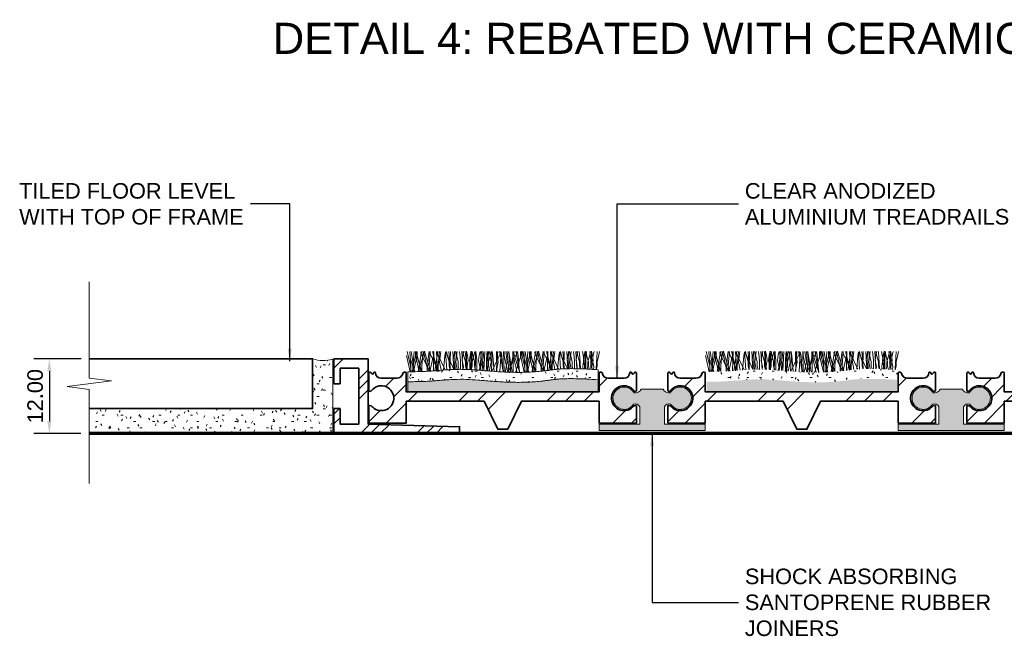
# Model space of a CAD drawing. Header units: millimetres. Extents: x -126 to 137, y -35 to 67.
# Tile 1 of 2: x -126 to 33, y -35 to 67. Entities that reach past the tile are written whole.
import ezdxf

# ---------------------------------------------------------------- set-up
doc = ezdxf.new("R2010")
doc.units = ezdxf.units.MM
for name, color, linetype, lineweight in [('FS-DETAIL', 3, 'Continuous', 35), ('FS-DETAIL-HATCH', 253, 'Continuous', 13), ('FS-DETAIL-THIN', 8, 'Continuous', 18), ('FS-DETAIL-WIDE', 4, 'Continuous', 70), ('FS-DIM', 14, 'Continuous', 15), ('FS-TEXT', 7, 'Continuous', 25)]:
    doc.layers.add(name, color=color, linetype=linetype, lineweight=lineweight)
doc.styles.add('Arial', font='arial.ttf', dxfattribs={"height": 2.5})
doc.dimstyles.new('Diagonal_2.5mm Arial', dxfattribs={"dimtxt": 2.5, "dimasz": 2, "dimexe": 2.5, "dimexo": 5, "dimgap": 1, "dimtad": 1, "dimzin": 0, "dimdsep": 46, "dimtxsty": 'Arial', "dimcen": 2, "dimdle": 4, "dimclrd": 256, "dimclre": 256, "dimclrt": 50, "dimaunit": 1, "dimadec": 0, "dimazin": 0, "dimtfac": 1, "dimtix": 1, "dimtmove": 2, "dimatfit": 3, "dimfxl": 1, "dimtvp": 1, "dimtolj": 1, "dimtzin": 0, "dimarcsym": 0})
doc.dimstyles.new('Diagonal_2.5mm Arial$7', dxfattribs={"dimtxt": 2.5, "dimasz": 2, "dimexe": 2.5, "dimexo": 5, "dimgap": 1, "dimtad": 0, "dimzin": 0, "dimdsep": 46, "dimtxsty": 'Arial', "dimcen": 2, "dimdle": 4, "dimclrd": 1, "dimclre": 256, "dimclrt": 7, "dimaunit": 1, "dimadec": 0, "dimazin": 0, "dimtfac": 1, "dimtix": 1, "dimtmove": 2, "dimatfit": 3, "dimfxl": 1, "dimtvp": 1, "dimtolj": 1, "dimtzin": 0, "dimarcsym": 0})
pattern_1 = [(0, (-1470.8848, -3314.3196), (4.064, 1.016), [0.335, -2.713, 0.335, -2.713, -16.256]), (0, (-1470.8848, -3314.3196), (4.064, 1.016), [-6.096, 0.335, -5.761, 0.335, -2.713, -7.112]), (0, (-1470.8848, -3314.3196), (4.064, 1.016), [-15.24, 0.335, -1.697, 0.335, -4.745]), (120, (-1469.3608, -3313.8116), (-2.9118818, 3.01152724), [0.335, -2.713, 0.335, -2.713, -16.256]), (120, (-1469.3608, -3313.8116), (-2.9118818, 3.01152724), [-6.096, 0.335, -5.761, 0.335, -2.713, -7.112]), (120, (-1469.3608, -3313.8116), (-2.9118818, 3.01152724), [-15.24, 0.335, -1.697, 0.335, -4.745]), (240, (-1468.8528, -3311.7796), (-1.1521182, -4.02752724), [0.335, -2.713, 0.335, -2.713, -16.256]), (240, (-1468.8528, -3311.7796), (-1.1521182, -4.02752724), [-6.096, 0.335, -5.761, 0.335, -2.713, -7.112]), (240, (-1468.8528, -3311.7796), (-1.1521182, -4.02752724), [-15.24, 0.335, -1.697, 0.335, -4.745])]

# ---------------------------------------------------------------- blocks, each defined once
blk = doc.blocks.new('*D0')
at = {"layer": 'Defpoints', "color": 0, "transparency": 16777216}
for p in [(-110.84, 12), (-120.95, 0), (-110.92, 0)]:
    blk.add_point(p, dxfattribs=at)
at = {"layer": 'FS-DIM', "lineweight": -2, "transparency": 16777216}
for p, q in [((-115.84, 12), (-123.45, 12)), ((-120.95, 10), (-120.95, 2)), ((-115.92, 0), (-123.45, 0))]:
    blk.add_line(p, q, dxfattribs=at)
at = {"layer": 'FS-DIM', "transparency": 16777216}
for points in [[(-121.29, 10), (-120.62, 10), (-120.95, 12)], [(-121.29, 2), (-120.62, 2), (-120.95, 0)]]:
    blk.add_solid(points, dxfattribs=at)
at = {"layer": 'FS-DIM', "color": 50, "transparency": 16777216, "insert": (-123.23, 6), "char_height": 2.5, "attachment_point": 5, "rotation": 90, "style": 'Arial'}
blk.add_mtext('\\A1;12.00', dxfattribs=at)
blk = doc.blocks.new('CARPET-H-PROFILE-ALPHA')
at = {"layer": 'FS-DETAIL-HATCH'}
for p, q in [((-43.85, -56.38), (-44.46, -53.77)), ((-43.78, -55.42), (-44.36, -53.15)), ((-43.73, -55.42), (-43.93, -53.15)), ((-43.63, -53.51), (-43.71, -53.15)), ((-43.15, -56.37), (-43.63, -53.51)), ((-43.44, -55.42), (-43.24, -53.15)), ((-43.39, -55.42), (-42.82, -53.15)), ((-43.32, -56.37), (-42.72, -53.77)), ((-42.99, -53.77), (-42.99, -53.14)), ((-42.69, -54.18), (-42.99, -53.14)), ((-42.39, -56.36), (-42.99, -53.77)), ((-42.32, -55.42), (-42.89, -53.15)), ((-42.72, -53.77), (-42.72, -53.15)), ((-42.56, -56.36), (-42.08, -53.51)), ((-42.13, -53.4), (-42.09, -53.15)), ((-40.82, -56.21), (-42.13, -53.4)), ((-42.08, -53.51), (-42, -53.15)), ((-41.98, -55.42), (-41.78, -53.15)), ((-41.86, -54.18), (-41.54, -53.1)), ((-41.16, -55.42), (-41.73, -53.15)), ((-41.23, -54.18), (-41.54, -53.1)), ((-40.92, -53.81), (-40.79, -53.15)), ((-40.82, -55.42), (-40.62, -53.15)), ((-40.68, -56.29), (-40.09, -53.77)), ((-40.67, -53.4), (-40.63, -53.15)), ((-39.36, -56.19), (-40.67, -53.4)), ((-39.69, -55.42), (-40.27, -53.15)), ((-40.09, -53.77), (-40.09, -53.15)), ((-40.03, -53.15), (-40.09, -56.25)), ((-39.91, -56.23), (-39.46, -53.51)), ((-39.44, -56.2), (-39.63, -53.15)), ((-39.51, -53.4), (-39.47, -53.15)), ((-38.24, -56.1), (-39.51, -53.4)), ((-39.46, -53.51), (-39.37, -53.15)), ((-39.36, -55.42), (-39.16, -53.15)), ((-39.16, -54.82), (-38.93, -53.15)), ((-38.29, -53.81), (-38.17, -53.16)), ((-37.99, -56.08), (-38.17, -53.16)), ((-38.04, -53.4), (-38, -53.13)), ((-36.82, -56.02), (-38.04, -53.4)), ((-37.89, -53.66), (-38, -53.13)), ((-37.59, -54.78), (-37.89, -53.66)), ((-37.62, -53.15), (-37.54, -54.11)), ((-37.4, -53.15), (-37.46, -56.05)), ((-36.83, -56.02), (-37.01, -53.15)), ((-36.96, -54.56), (-36.84, -53.73)), ((-36.84, -53.73), (-36.68, -53.08)), ((-36.68, -53.43), (-36.68, -53.08)), ((-36.68, -54.75), (-36.68, -53.43)), ((-36.53, -54.82), (-36.31, -53.15)), ((-36.43, -53.66), (-36.53, -53.15)), ((-36.13, -54.78), (-36.43, -53.66)), ((-35.91, -53.15), (-35.86, -53.55)), ((-35.86, -53.55), (-35.78, -54.6)), ((-35.37, -56), (-35.54, -53.15)), ((-35.49, -54.56), (-35.38, -53.73)), ((-35.38, -53.73), (-35.23, -53.13)), ((-35.27, -53.66), (-35.37, -53.15)), ((-34.97, -54.78), (-35.27, -53.66)), ((-34.99, -53.15), (-34.92, -54.11)), ((-34.64, -53.73), (-34.8, -53.08)), ((-34.8, -53.43), (-34.8, -53.08)), ((-34.8, -54.75), (-34.8, -53.43)), ((-34.52, -54.56), (-34.64, -53.73)), ((-34.33, -54.56), (-34.22, -53.73)), ((-34.16, -53.55), (-34.24, -54.6)), ((-34.22, -53.73), (-34.06, -53.08)), ((-34.11, -53.15), (-34.16, -53.55)), ((-34.06, -53.43), (-34.06, -53.08)), ((-34.06, -54.75), (-34.06, -53.43)), ((-33.87, -53.15), (-33.94, -54.11)), ((-33.81, -53.66), (-33.91, -53.15)), ((-33.89, -54.78), (-33.59, -53.66)), ((-33.51, -54.78), (-33.81, -53.66)), ((-33.59, -53.66), (-33.48, -53.15)), ((-33.34, -53.43), (-33.34, -53.15)), ((-33.34, -54.75), (-33.34, -53.43)), ((-33.28, -53.15), (-33.23, -53.55)), ((-33.23, -53.55), (-33.16, -54.6)), ((-32.87, -54.56), (-32.76, -53.73)), ((-32.76, -53.73), (-32.61, -53.13)), ((-32.33, -54.82), (-32.55, -53.15)), ((-32.4, -53.15), (-32.48, -54.11)), ((-32.01, -53.73), (-32.18, -53.08)), ((-32.18, -53.43), (-32.18, -53.08)), ((-32.18, -54.75), (-32.18, -53.43)), ((-32.04, -56.2), (-31.85, -53.15)), ((-31.9, -54.56), (-32.01, -53.73)), ((-31.54, -53.55), (-31.61, -54.6)), ((-31.49, -53.15), (-31.54, -53.55)), ((-31.45, -53.15), (-31.39, -56.25)), ((-31.24, -53.15), (-31.31, -54.11)), ((-31.26, -54.78), (-30.96, -53.66)), ((-30.86, -54.82), (-31.08, -53.15)), ((-30.96, -53.66), (-30.86, -53.15)), ((-30.71, -53.43), (-30.71, -53.15)), ((-30.71, -54.75), (-30.71, -53.43)), ((-30.56, -53.81), (-30.69, -53.15)), ((-30.66, -56.21), (-29.35, -53.4)), ((-29.99, -53.15), (-29.93, -56.25)), ((-29.7, -54.82), (-29.92, -53.15)), ((-29.78, -53.15), (-29.85, -54.11)), ((-29.4, -53.51), (-29.48, -53.15)), ((-29.42, -56.36), (-29.23, -53.16)), ((-28.92, -56.42), (-29.4, -53.51)), ((-29.35, -53.4), (-29.39, -53.15)), ((-29.1, -53.81), (-29.23, -53.16)), ((-28.83, -53.15), (-28.76, -56.25)), ((-28.76, -53.77), (-28.76, -53.15)), ((-28.14, -56.45), (-28.76, -53.77)), ((-28.24, -54.82), (-28.46, -53.15)), ((-28.04, -55.42), (-28.24, -53.15)), ((-27.94, -53.81), (-28.07, -53.15)), ((-28.04, -56.21), (-26.72, -53.4)), ((-27.94, -53.51), (-28.02, -53.15)), ((-27.45, -56.43), (-27.94, -53.51)), ((-27.7, -55.42), (-27.12, -53.15)), ((-27.36, -53.15), (-27.3, -56.25)), ((-27.3, -53.77), (-27.3, -53.14)), ((-27, -54.18), (-27.3, -53.14)), ((-26.67, -56.48), (-27.3, -53.77)), ((-26.78, -53.51), (-26.86, -53.15)), ((-26.29, -56.43), (-26.78, -53.51)), ((-26.72, -53.4), (-26.77, -53.15)), ((-26.48, -53.81), (-26.6, -53.15)), ((-26.16, -54.18), (-25.85, -53.1)), ((-26.14, -53.77), (-26.14, -53.15)), ((-25.51, -56.47), (-26.14, -53.77)), ((-25.46, -55.42), (-26.04, -53.15)), ((-25.54, -54.18), (-25.85, -53.1)), ((-25.41, -55.42), (-25.61, -53.15)), ((-25.31, -53.51), (-25.39, -53.15)), ((-24.83, -56.43), (-25.31, -53.51)), ((-25.13, -55.42), (-24.93, -53.15)), ((-25.07, -55.42), (-24.5, -53.15)), ((-25.02, -56.45), (-24.4, -53.77)), ((-24.68, -53.77), (-24.68, -53.14)), ((-24.38, -54.18), (-24.68, -53.14)), ((-24.06, -56.4), (-24.68, -53.77)), ((-24, -55.42), (-24.58, -53.15)), ((-24.4, -53.77), (-24.4, -53.15)), ((-24.25, -56.41), (-23.76, -53.51)), ((-23.81, -53.4), (-23.77, -53.15)), ((-22.5, -56.21), (-23.81, -53.4)), ((-23.76, -53.51), (-23.68, -53.15)), ((-23.66, -55.42), (-23.46, -53.15)), ((-23.54, -54.18), (-23.22, -53.1)), ((-22.84, -55.42), (-23.41, -53.15)), ((-22.91, -54.18), (-23.22, -53.1)), ((-22.6, -53.81), (-22.47, -53.15)), ((-22.5, -55.42), (-22.3, -53.15)), ((-22.35, -53.4), (-22.31, -53.15)), ((-22.35, -56.24), (-21.77, -53.77)), ((-21.1, -56.08), (-22.33, -53.45)), ((-21.38, -55.42), (-21.95, -53.15)), ((-21.77, -53.77), (-21.77, -53.15)), ((-21.71, -53.15), (-21.77, -56.17)), ((-21.58, -56.15), (-21.14, -53.51)), ((-21.13, -56.09), (-21.31, -53.15)), ((-21.19, -53.4), (-21.15, -53.15)), ((-19.99, -55.97), (-21.19, -53.4)), ((-21.14, -53.51), (-21.05, -53.15)), ((-21.04, -55.42), (-20.84, -53.15)), ((-20.84, -54.82), (-20.62, -53.15)), ((-19.97, -53.81), (-19.85, -53.16)), ((-19.68, -55.95), (-19.85, -53.16)), ((-19.73, -53.4), (-19.68, -53.13)), ((-18.55, -55.91), (-19.73, -53.4)), ((-19.58, -53.66), (-19.68, -53.13)), ((-19.28, -54.78), (-19.58, -53.66)), ((-19.3, -53.15), (-19.22, -54.11)), ((-19.09, -53.15), (-19.14, -55.91)), ((-18.52, -55.91), (-18.69, -53.15)), ((-18.64, -54.56), (-18.53, -53.73)), ((-18.53, -53.73), (-18.36, -53.08)), ((-18.36, -53.43), (-18.36, -53.08)), ((-18.36, -54.75), (-18.36, -53.43)), ((-18.11, -53.66), (-18.22, -53.15)), ((-18.21, -54.82), (-17.99, -53.15)), ((-17.81, -54.78), (-18.11, -53.66)), ((-17.59, -53.15), (-17.54, -53.55)), ((-17.54, -53.55), (-17.46, -54.6)), ((-17.05, -55.9), (-17.22, -53.15)), ((-17.18, -54.56), (-17.06, -53.73)), ((-17.06, -53.73), (-16.91, -53.13)), ((-16.95, -53.66), (-17.05, -53.15)), ((-16.65, -54.78), (-16.95, -53.66)), ((-16.67, -53.15), (-16.6, -54.11)), ((-16.03, -53.73), (-16.18, -53.13)), ((-15.92, -54.56), (-16.03, -53.73)), ((-16.01, -54.56), (-15.9, -53.73)), ((-15.9, -53.73), (-15.74, -53.08)), ((-15.74, -53.43), (-15.74, -53.08)), ((-15.74, -54.75), (-15.74, -53.43)), ((-15.55, -53.55), (-15.63, -54.6)), ((-15.49, -53.66), (-15.59, -53.15)), ((-15.5, -53.15), (-15.55, -53.55)), ((-15.19, -54.78), (-15.49, -53.66)), ((-15.28, -54.78), (-14.98, -53.66)), ((-14.98, -53.66), (-14.88, -53.15)), ((-14.96, -53.15), (-14.91, -53.55)), ((-14.91, -53.55), (-14.84, -54.6)), ((-14.73, -53.43), (-14.73, -53.08)), ((-14.57, -53.73), (-14.73, -53.08)), ((-14.73, -54.75), (-14.73, -53.43)), ((-14.45, -54.56), (-14.57, -53.73)), ((-14.55, -54.56), (-14.44, -53.73)), ((-14.44, -53.73), (-14.29, -53.13)), ((-13.79, -53.15), (-13.87, -54.11)), ((-13.82, -54.78), (-13.52, -53.66)), ((-13.52, -53.66), (-13.41, -53.15)), ((-43.13, -56.37), (-43.86, -54.18)), ((-41.97, -56.35), (-42.69, -54.18)), ((-42.58, -56.36), (-41.86, -54.18)), ((-40.53, -56.28), (-41.23, -54.18)), ((-41.12, -56.31), (-40.92, -53.81)), ((-38.88, -56.15), (-39.16, -54.82)), ((-38.48, -56.12), (-38.29, -53.81)), ((-37.59, -55.46), (-37.59, -54.78)), ((-37.54, -54.11), (-37.43, -55.91)), ((-36.84, -55.08), (-36.96, -54.56)), ((-36.77, -55.61), (-36.84, -55.08)), ((-36.6, -56.01), (-36.68, -54.75)), ((-36.29, -56.01), (-36.53, -54.82)), ((-36.13, -55.46), (-36.13, -54.78)), ((-35.78, -54.6), (-35.78, -55.8)), ((-35.38, -55.08), (-35.49, -54.56)), ((-35.31, -55.61), (-35.38, -55.08)), ((-34.97, -55.46), (-34.97, -54.78)), ((-34.92, -54.11), (-34.81, -55.91)), ((-34.88, -56.01), (-34.8, -54.75)), ((-34.71, -55.61), (-34.64, -55.08)), ((-34.64, -55.08), (-34.52, -54.56)), ((-34.22, -55.08), (-34.33, -54.56)), ((-34.24, -54.6), (-34.24, -55.8)), ((-34.14, -55.61), (-34.22, -55.08)), ((-33.98, -56.05), (-34.06, -54.75)), ((-33.94, -54.11), (-34.05, -55.91)), ((-33.89, -55.46), (-33.89, -54.78)), ((-33.51, -55.46), (-33.51, -54.78)), ((-33.42, -56.09), (-33.34, -54.75)), ((-33.16, -54.6), (-33.16, -55.8)), ((-32.76, -55.08), (-32.87, -54.56)), ((-32.68, -55.61), (-32.76, -55.08)), ((-32.6, -56.15), (-32.33, -54.82)), ((-32.48, -54.11), (-32.59, -55.91)), ((-32.26, -56.18), (-32.18, -54.75)), ((-32.09, -55.61), (-32.01, -55.08)), ((-32.01, -55.08), (-31.9, -54.56)), ((-31.61, -54.6), (-31.61, -55.8)), ((-31.31, -54.11), (-31.43, -55.91)), ((-31.26, -55.46), (-31.26, -54.78)), ((-31.16, -56.27), (-30.86, -54.82)), ((-30.81, -56.3), (-30.71, -54.75)), ((-30.36, -56.33), (-30.56, -53.81)), ((-30.02, -56.35), (-29.7, -54.82)), ((-29.85, -54.11), (-29.96, -55.91)), ((-28.89, -56.42), (-29.1, -53.81)), ((-28.57, -56.44), (-28.24, -54.82)), ((-27.73, -56.46), (-27.94, -53.81)), ((-26.24, -56.48), (-27, -54.18)), ((-26.93, -56.48), (-26.16, -54.18)), ((-26.26, -56.48), (-26.48, -53.81)), ((-24.79, -56.44), (-25.54, -54.18)), ((-23.65, -56.37), (-24.38, -54.18)), ((-24.28, -56.41), (-23.54, -54.18)), ((-22.23, -56.23), (-22.91, -54.18)), ((-22.8, -56.29), (-22.6, -53.81)), ((-20.59, -56.02), (-20.84, -54.82)), ((-20.15, -55.99), (-19.97, -53.81)), ((-19.28, -55.46), (-19.28, -54.78)), ((-19.22, -54.11), (-19.11, -55.91)), ((-18.53, -55.08), (-18.64, -54.56)), ((-18.45, -55.61), (-18.53, -55.08)), ((-18.29, -55.91), (-18.36, -54.75)), ((-17.99, -55.91), (-18.21, -54.82)), ((-17.81, -55.46), (-17.81, -54.78)), ((-17.46, -54.6), (-17.46, -55.8)), ((-17.06, -55.08), (-17.18, -54.56)), ((-16.99, -55.61), (-17.06, -55.08)), ((-16.65, -55.46), (-16.65, -54.78)), ((-16.6, -54.11), (-16.49, -55.91)), ((-16.1, -55.61), (-16.03, -55.08)), ((-16.03, -55.08), (-15.92, -54.56)), ((-15.9, -55.08), (-16.01, -54.56)), ((-15.83, -55.61), (-15.9, -55.08)), ((-15.66, -55.96), (-15.74, -54.75)), ((-15.63, -54.6), (-15.63, -55.8)), ((-15.28, -55.46), (-15.28, -54.78)), ((-15.19, -55.46), (-15.19, -54.78)), ((-14.84, -54.6), (-14.84, -55.8)), ((-14.8, -56.01), (-14.73, -54.75)), ((-14.64, -55.61), (-14.57, -55.08)), ((-14.57, -55.08), (-14.45, -54.56)), ((-14.44, -55.08), (-14.55, -54.56)), ((-14.36, -55.61), (-14.44, -55.08)), ((-13.87, -54.11), (-13.98, -55.91)), ((-13.82, -55.46), (-13.82, -54.78)), ((-43.7, -56.38), (-43.78, -55.42)), ((-43.73, -56.38), (-43.73, -55.42)), ((-43.48, -56.37), (-43.39, -55.42)), ((-43.44, -56.37), (-43.44, -55.42)), ((-42.24, -56.36), (-42.32, -55.42)), ((-41.98, -56.35), (-41.98, -55.42)), ((-41.08, -56.31), (-41.16, -55.42)), ((-40.82, -56.3), (-40.82, -55.42)), ((-40.82, -56.3), (-40.82, -56.21)), ((-39.62, -56.21), (-39.69, -55.42)), ((-39.36, -56.19), (-39.36, -55.42)), ((-37.43, -56.05), (-37.59, -55.46)), ((-37.43, -55.91), (-37.44, -56.05)), ((-36.81, -56.02), (-36.77, -55.61)), ((-35.98, -56), (-36.13, -55.46)), ((-35.78, -55.8), (-35.78, -56)), ((-35.34, -56), (-35.31, -55.61)), ((-34.81, -56.01), (-34.97, -55.46)), ((-34.81, -55.91), (-34.81, -56.01)), ((-34.67, -56.02), (-34.71, -55.61)), ((-34.24, -55.8), (-34.24, -56.04)), ((-34.18, -56.04), (-34.14, -55.61)), ((-34.05, -56.05), (-33.89, -55.46)), ((-34.05, -55.91), (-34.04, -56.05)), ((-33.33, -56.1), (-33.51, -55.46)), ((-33.16, -55.8), (-33.15, -56.11)), ((-32.73, -56.14), (-32.68, -55.61)), ((-32.59, -55.91), (-32.57, -56.15)), ((-32.03, -56.2), (-32.09, -55.61)), ((-31.61, -55.8), (-31.62, -56.23)), ((-31.48, -56.24), (-31.26, -55.46)), ((-31.43, -55.91), (-31.4, -56.25)), ((-30.66, -56.31), (-30.66, -56.21)), ((-29.96, -55.91), (-29.93, -56.36)), ((-29.93, -56.25), (-29.93, -56.36)), ((-29.43, -56.39), (-29.42, -56.36)), ((-28.76, -56.25), (-28.77, -56.43)), ((-28.04, -56.45), (-28.04, -55.42)), ((-28.04, -56.45), (-28.04, -56.21)), ((-27.79, -56.46), (-27.7, -55.42)), ((-27.46, -56.47), (-27.45, -56.43)), ((-27.3, -56.25), (-27.31, -56.47)), ((-26.3, -56.48), (-26.29, -56.43)), ((-25.37, -56.46), (-25.46, -55.42)), ((-25.41, -56.46), (-25.41, -55.42)), ((-25.17, -56.46), (-25.07, -55.42)), ((-25.13, -56.46), (-25.13, -55.42)), ((-23.92, -56.39), (-24, -55.42)), ((-23.66, -56.37), (-23.66, -55.42)), ((-22.76, -56.29), (-22.84, -55.42)), ((-22.5, -56.26), (-22.5, -55.42)), ((-22.5, -56.26), (-22.5, -56.21)), ((-21.31, -56.11), (-21.38, -55.42)), ((-21.04, -56.08), (-21.04, -55.42)), ((-19.15, -55.91), (-19.28, -55.46)), ((-18.48, -55.91), (-18.45, -55.61)), ((-17.69, -55.9), (-17.81, -55.46)), ((-17.46, -55.8), (-17.46, -55.9)), ((-17.01, -55.9), (-16.99, -55.61)), ((-16.52, -55.92), (-16.65, -55.46)), ((-16.49, -55.91), (-16.49, -55.92)), ((-16.07, -55.94), (-16.1, -55.61)), ((-15.86, -55.95), (-15.83, -55.61)), ((-15.63, -55.8), (-15.63, -55.97)), ((-15.42, -55.98), (-15.28, -55.46)), ((-15.04, -56), (-15.19, -55.46)), ((-14.84, -55.8), (-14.83, -56.01)), ((-14.6, -56.02), (-14.64, -55.61)), ((-14.4, -56.03), (-14.36, -55.61)), ((-13.98, -56.05), (-13.82, -55.46)), ((-13.98, -55.91), (-13.97, -56.05))]:
    blk.add_line(p, q, dxfattribs=at)

msp = doc.modelspace()

# ---------------------------------------------------------------- hatches: boundary and pattern name
at = {"layer": 'FS-DETAIL-HATCH'}
h = msp.add_hatch(dxfattribs=at)
h.set_pattern_fill('FP_3', color=256, style=0, pattern_type=2)
h.set_pattern_definition([(0, (-1470.8848, -3314.3196), (4.064, 1.016), [0.335, -2.713, 0.335, -2.713, -16.256]), (0, (-1470.8848, -3314.3196), (4.064, 1.016), [-6.096, 0.335, -5.761, 0.335, -2.713, -7.112]), (0, (-1470.8848, -3314.3196), (4.064, 1.016), [-15.24, 0.335, -1.697, 0.335, -4.745]), (120, (-1469.3608, -3313.8116), (-2.9118818, 3.01152724), [0.335, -2.713, 0.335, -2.713, -16.256]), (120, (-1469.3608, -3313.8116), (-2.9118818, 3.01152724), [-6.096, 0.335, -5.761, 0.335, -2.713, -7.112]), (120, (-1469.3608, -3313.8116), (-2.9118818, 3.01152724), [-15.24, 0.335, -1.697, 0.335, -4.745]), (240, (-1468.8528, -3311.7796), (-1.1521182, -4.02752724), [0.335, -2.713, 0.335, -2.713, -16.256]), (240, (-1468.8528, -3311.7796), (-1.1521182, -4.02752724), [-6.096, 0.335, -5.761, 0.335, -2.713, -7.112]), (240, (-1468.8528, -3311.7796), (-1.1521182, -4.02752724), [-15.24, 0.335, -1.697, 0.335, -4.745])])
h.paths.add_polyline_path([(-114.568, 0.016), (-75.408, 0.016), (-75.408, 11.937), (-76.478, 11.733), (-77.567, 11.761), (-78.626, 12.02), (-78.626, 4), (-114.568, 4), (-114.568, 0.905)], flags=0)
h = msp.add_hatch(dxfattribs=at)
h.set_pattern_fill('FP_3', color=256, style=0, pattern_type=2)
h.set_pattern_definition([(45, (-1470.885, -3314.3196), (-4.490128, 4.490128), []), (45, (-1469.298, -3314.3196), (9e-16, 8.980256), []), (45, (-1472.472, -3314.3196), (9e-16, 8.980256), [])])
h.paths.add_polyline_path([(-75.219, 0), (-55.019, 0), (-55.019, 1.074), (-69.719, 1.519), (-69.719, 12), (-75.219, 12), (-75.219, 8), (-74.219, 8), (-74.219, 10.5), (-71.219, 10.5), (-71.219, 1.5), (-74.219, 1.5), (-74.219, 4), (-75.219, 4)], flags=0)
at = {"layer": 'FS-DETAIL-HATCH', "lineweight": 18}
h = msp.add_hatch(dxfattribs=at)
h.set_pattern_fill('FP_1', color=256, style=0, pattern_type=2)
h.set_pattern_definition([(45, (-1537.953, -3330.239), (14.142136, -9e-16), [20, 0]), (45, (-1534.953, -3330.239), (14.142136, -9e-16), [20, 0]), (45, (-1531.953, -3330.239), (14.142136, -9e-16), [20, 0])])
h.paths.add_polyline_path([(-47.268, 0.675), (-45.081, 5.175), (-32.598, 5.175), (-32.598, 1.675), (-26.598, 1.675), (-26.598, 4.475), (-26.739, 4.492), (-26.88, 4.473), (-27.012, 4.421), (-27.127, 4.337), (-27.217, 4.228), (-27.626, 3.927), (-28.098, 3.739), (-28.601, 3.675), (-29.105, 3.74), (-29.576, 3.93), (-29.984, 4.232), (-30.302, 4.628), (-30.511, 5.091), (-30.597, 5.591), (-30.553, 6.097), (-30.384, 6.576), (-30.1, 6.996), (-29.719, 7.332), (-29.265, 7.561), (-28.769, 7.668), (-28.262, 7.646), (-27.776, 7.498), (-27.344, 7.232), (-26.905, 6.791), (-26.85, 6.771), (-26.793, 6.765), (-26.735, 6.773), (-26.682, 6.796), (-26.635, 6.83), (-26.598, 6.875), (-26.598, 9.775), (-26.656, 9.841), (-26.737, 9.872), (-26.824, 9.862), (-26.863, 9.841), (-27.165, 9.505), (-27.437, 9.838), (-27.506, 9.864), (-27.579, 9.852), (-27.61, 9.833), (-27.653, 9.773), (-27.692, 9.535), (-27.79, 9.316), (-27.941, 9.129), (-28.135, 8.988), (-28.359, 8.901), (-28.598, 8.875), (-31.11, 8.875), (-31.321, 8.894), (-31.523, 8.959), (-31.704, 9.068), (-31.858, 9.215), (-31.974, 9.392), (-32.103, 9.742), (-32.157, 9.803), (-32.225, 9.848), (-32.301, 9.874), (-32.382, 9.88), (-32.462, 9.865), (-32.536, 9.831), (-32.598, 9.779), (-32.598, 6.675), (-63.598, 6.675), (-63.598, 9.779), (-63.661, 9.831), (-63.734, 9.865), (-63.814, 9.88), (-63.895, 9.874), (-63.972, 9.848), (-64.04, 9.803), (-64.094, 9.742), (-64.134, 9.657), (-64.149, 9.591), (-64.223, 9.392), (-64.339, 9.215), (-64.492, 9.068), (-64.674, 8.959), (-64.876, 8.894), (-65.087, 8.875), (-67.598, 8.875), (-67.837, 8.901), (-68.062, 8.988), (-68.256, 9.129), (-68.407, 9.316), (-68.505, 9.535), (-68.544, 9.773), (-68.587, 9.833), (-68.654, 9.863), (-68.727, 9.856), (-68.76, 9.838), (-69.031, 9.505), (-69.334, 9.841), (-69.416, 9.872), (-69.502, 9.861), (-69.541, 9.841), (-69.598, 9.775), (-69.598, 6.875), (-69.562, 6.83), (-69.515, 6.796), (-69.461, 6.773), (-69.404, 6.765), (-69.323, 6.779), (-69.292, 6.791), (-69.224, 6.845), (-69.194, 6.878), (-68.853, 7.232), (-68.421, 7.498), (-67.935, 7.646), (-67.428, 7.668), (-66.931, 7.561), (-66.469, 7.324), (-66.097, 6.996), (-65.813, 6.576), (-65.643, 6.097), (-65.6, 5.591), (-65.686, 5.091), (-65.895, 4.628), (-66.213, 4.232), (-66.621, 3.93), (-67.092, 3.74), (-67.596, 3.675), (-68.099, 3.739), (-68.587, 3.939), (-68.98, 4.228), (-69.07, 4.337), (-69.224, 4.436), (-69.317, 4.473), (-69.458, 4.492), (-69.598, 4.475), (-69.598, 1.675), (-63.598, 1.675), (-63.598, 5.175), (-51.081, 5.175), (-48.894, 0.675)], flags=0)
at = {"layer": 'FS-DETAIL-HATCH'}
h = msp.add_hatch(dxfattribs=at)
h.set_pattern_fill('FP_4', color=256, style=0, pattern_type=2)
h.set_pattern_definition(pattern_1)
h.paths.add_polyline_path([(-45.426, 8.224), (-44.268, 8.248), (-43.119, 8.308), (-41.99, 8.403), (-40.891, 8.532), (-39.755, 8.683), (-38.267, 8.797), (-35.965, 8.801), (-32.762, 8.644), (-32.762, 10.247), (-36.059, 10.409), (-38.267, 10.4), (-39.755, 10.286), (-40.891, 10.136), (-41.99, 10.006), (-43.119, 9.911), (-44.268, 9.851), (-45.426, 9.827), (-46.585, 9.838), (-47.732, 9.877), (-48.856, 9.938), (-50.992, 10.1), (-52.979, 10.253), (-53.934, 10.3), (-54.893, 10.315), (-55.901, 10.294), (-57.002, 10.233), (-59.517, 10.037), (-60.859, 9.965), (-62.177, 9.937), (-63.351, 9.933), (-63.351, 8.329), (-62.177, 8.333), (-60.859, 8.362), (-59.517, 8.434), (-57.002, 8.63), (-55.901, 8.691), (-54.893, 8.711), (-53.934, 8.696), (-52.979, 8.65), (-50.992, 8.497), (-48.856, 8.335), (-47.732, 8.273), (-46.585, 8.234)], flags=0)
at = {"layer": 'FS-DETAIL-HATCH', "lineweight": 18}
h = msp.add_hatch(dxfattribs=at)
h.set_pattern_fill('FP_1', color=256, style=0, pattern_type=2)
h.set_pattern_definition([(45, (-1489.888, -3330.239), (14.142136, -9e-16), [20, 0]), (45, (-1486.888, -3330.239), (14.142136, -9e-16), [20, 0]), (45, (-1483.888, -3330.239), (14.142136, -9e-16), [20, 0])])
h.paths.add_polyline_path([(0.798, 0.675), (2.985, 5.175), (15.467, 5.175), (15.467, 1.675), (21.467, 1.675), (21.467, 4.475), (21.326, 4.492), (21.185, 4.473), (21.053, 4.421), (20.939, 4.337), (20.848, 4.228), (20.439, 3.927), (19.968, 3.739), (19.464, 3.675), (18.96, 3.74), (18.489, 3.93), (18.082, 4.232), (17.763, 4.628), (17.554, 5.091), (17.469, 5.591), (17.512, 6.097), (17.681, 6.576), (17.965, 6.996), (18.347, 7.332), (18.8, 7.561), (19.296, 7.668), (19.803, 7.646), (20.289, 7.498), (20.722, 7.232), (21.16, 6.791), (21.215, 6.771), (21.272, 6.765), (21.33, 6.773), (21.383, 6.796), (21.43, 6.83), (21.467, 6.875), (21.467, 9.775), (21.409, 9.841), (21.328, 9.872), (21.241, 9.862), (21.202, 9.841), (20.9, 9.505), (20.628, 9.838), (20.559, 9.864), (20.486, 9.852), (20.455, 9.833), (20.412, 9.773), (20.374, 9.535), (20.276, 9.316), (20.124, 9.129), (19.93, 8.988), (19.706, 8.901), (19.467, 8.875), (16.955, 8.875), (16.744, 8.894), (16.543, 8.959), (16.361, 9.068), (16.208, 9.215), (16.091, 9.392), (15.963, 9.742), (15.908, 9.803), (15.841, 9.848), (15.764, 9.874), (15.683, 9.88), (15.603, 9.865), (15.529, 9.831), (15.467, 9.779), (15.467, 6.675), (-15.533, 6.675), (-15.533, 9.779), (-15.596, 9.831), (-15.669, 9.865), (-15.749, 9.88), (-15.83, 9.874), (-15.907, 9.848), (-15.975, 9.803), (-16.029, 9.742), (-16.069, 9.657), (-16.084, 9.591), (-16.158, 9.392), (-16.274, 9.215), (-16.427, 9.068), (-16.609, 8.959), (-16.811, 8.894), (-17.022, 8.875), (-19.533, 8.875), (-19.772, 8.901), (-19.996, 8.988), (-20.191, 9.129), (-20.342, 9.316), (-20.44, 9.535), (-20.478, 9.773), (-20.521, 9.833), (-20.588, 9.863), (-20.662, 9.856), (-20.694, 9.838), (-20.966, 9.505), (-21.269, 9.841), (-21.35, 9.872), (-21.437, 9.861), (-21.476, 9.841), (-21.533, 9.775), (-21.533, 6.875), (-21.496, 6.83), (-21.45, 6.796), (-21.396, 6.773), (-21.339, 6.765), (-21.257, 6.779), (-21.227, 6.791), (-21.158, 6.845), (-21.128, 6.878), (-20.788, 7.232), (-20.355, 7.498), (-19.87, 7.646), (-19.363, 7.668), (-18.866, 7.561), (-18.404, 7.324), (-18.032, 6.996), (-17.747, 6.576), (-17.578, 6.097), (-17.535, 5.591), (-17.621, 5.091), (-17.829, 4.628), (-18.148, 4.232), (-18.556, 3.93), (-19.027, 3.74), (-19.53, 3.675), (-20.034, 3.739), (-20.522, 3.939), (-20.914, 4.228), (-21.005, 4.337), (-21.158, 4.436), (-21.252, 4.473), (-21.392, 4.492), (-21.533, 4.475), (-21.533, 1.675), (-15.533, 1.675), (-15.533, 5.175), (-3.015, 5.175), (-0.828, 0.675)], flags=0)
at = {"layer": 'FS-DETAIL-HATCH'}
h = msp.add_hatch(dxfattribs=at)
h.set_pattern_fill('FP_4', color=256, style=0, pattern_type=2)
h.set_pattern_definition(pattern_1)
h.paths.add_polyline_path([(2.639, 8.224), (3.798, 8.248), (4.946, 8.308), (6.075, 8.403), (7.175, 8.532), (8.31, 8.683), (9.798, 8.797), (12.006, 8.806), (15.303, 8.644), (15.303, 10.247), (12.006, 10.409), (9.798, 10.4), (8.31, 10.286), (7.175, 10.136), (6.075, 10.006), (4.946, 9.911), (3.798, 9.851), (2.639, 9.827), (1.234, 9.846), (0.333, 9.877), (-0.79, 9.938), (-2.927, 10.1), (-4.914, 10.253), (-5.869, 10.3), (-6.828, 10.315), (-7.835, 10.294), (-8.936, 10.233), (-11.452, 10.037), (-12.794, 9.965), (-14.112, 9.937), (-15.286, 9.933), (-15.286, 8.329), (-14.112, 8.333), (-12.794, 8.362), (-11.452, 8.434), (-8.936, 8.63), (-7.835, 8.691), (-6.828, 8.711), (-5.869, 8.696), (-4.914, 8.65), (-2.927, 8.497), (-0.79, 8.335), (0.333, 8.273), (1.481, 8.234)], flags=0)
at = {"layer": 'FS-DETAIL-HATCH', "lineweight": 18}
h = msp.add_hatch(dxfattribs=at)
h.set_pattern_fill('FP_1', color=256, style=0, pattern_type=2)
h.set_pattern_definition([(45, (-1441.822, -3330.239), (14.142136, -9e-16), [20, 0]), (45, (-1438.822, -3330.239), (14.142136, -9e-16), [20, 0]), (45, (-1435.822, -3330.239), (14.142136, -9e-16), [20, 0])])
h.paths.add_polyline_path([(48.863, 0.675), (51.05, 5.175), (63.532, 5.175), (63.532, 1.675), (69.532, 1.675), (69.532, 4.475), (69.391, 4.492), (69.25, 4.473), (69.119, 4.421), (69.004, 4.337), (68.913, 4.228), (68.504, 3.927), (68.033, 3.739), (67.529, 3.675), (67.026, 3.74), (66.555, 3.93), (66.147, 4.232), (65.828, 4.628), (65.619, 5.091), (65.534, 5.591), (65.577, 6.097), (65.746, 6.576), (66.031, 6.996), (66.412, 7.332), (66.865, 7.561), (67.361, 7.668), (67.869, 7.646), (68.354, 7.498), (68.787, 7.232), (69.225, 6.791), (69.28, 6.771), (69.338, 6.765), (69.395, 6.773), (69.449, 6.796), (69.495, 6.83), (69.532, 6.875), (69.532, 9.775), (69.475, 9.841), (69.393, 9.872), (69.306, 9.862), (69.268, 9.841), (68.965, 9.505), (68.693, 9.838), (68.624, 9.864), (68.552, 9.852), (68.52, 9.833), (68.477, 9.773), (68.439, 9.535), (68.341, 9.316), (68.189, 9.129), (67.995, 8.988), (67.771, 8.901), (67.532, 8.875), (65.02, 8.875), (64.809, 8.894), (64.608, 8.959), (64.426, 9.068), (64.273, 9.215), (64.156, 9.392), (64.028, 9.742), (63.974, 9.803), (63.906, 9.848), (63.829, 9.874), (63.748, 9.88), (63.668, 9.865), (63.594, 9.831), (63.532, 9.779), (63.532, 6.675), (32.532, 6.675), (32.532, 9.779), (32.47, 9.831), (32.396, 9.865), (32.316, 9.88), (32.235, 9.874), (32.158, 9.848), (32.09, 9.803), (32.036, 9.742), (31.996, 9.657), (31.982, 9.591), (31.908, 9.392), (31.791, 9.215), (31.638, 9.068), (31.456, 8.959), (31.255, 8.894), (31.044, 8.875), (28.532, 8.875), (28.293, 8.901), (28.069, 8.988), (27.875, 9.129), (27.723, 9.316), (27.625, 9.535), (27.587, 9.773), (27.544, 9.833), (27.477, 9.863), (27.404, 9.856), (27.371, 9.838), (27.099, 9.505), (26.796, 9.841), (26.715, 9.872), (26.628, 9.861), (26.589, 9.841), (26.532, 9.775), (26.532, 6.875), (26.569, 6.83), (26.615, 6.796), (26.669, 6.773), (26.726, 6.765), (26.808, 6.779), (26.839, 6.791), (26.907, 6.845), (26.937, 6.878), (27.277, 7.232), (27.71, 7.498), (28.195, 7.646), (28.703, 7.668), (29.199, 7.561), (29.661, 7.324), (30.033, 6.996), (30.318, 6.576), (30.487, 6.097), (30.53, 5.591), (30.445, 5.091), (30.236, 4.628), (29.917, 4.232), (29.509, 3.93), (29.038, 3.74), (28.535, 3.675), (28.031, 3.739), (27.544, 3.939), (27.151, 4.228), (27.06, 4.337), (26.907, 4.436), (26.814, 4.473), (26.673, 4.492), (26.532, 4.475), (26.532, 1.675), (32.532, 1.675), (32.532, 5.175), (45.05, 5.175), (47.237, 0.675)], flags=0)
at = {"layer": 'FS-DETAIL-HATCH'}
for points in [[(-40.891, 6.751), (-32.762, 6.751), (-32.762, 8.644), (-34.947, 8.751), (-38.859, 8.751), (-39.755, 8.683), (-40.891, 8.532), (-41.99, 8.403), (-43.119, 8.308), (-44.268, 8.248), (-45.426, 8.224), (-46.585, 8.234), (-47.732, 8.273), (-48.856, 8.335), (-50.992, 8.497), (-52.979, 8.65), (-53.934, 8.696), (-54.893, 8.711), (-55.901, 8.691), (-57.002, 8.63), (-59.517, 8.434), (-60.859, 8.362), (-62.177, 8.333), (-63.351, 8.329), (-63.351, 6.751), (-41.99, 6.751)], [(-2.927, 6.751), (15.303, 6.751), (15.303, 8.644), (13.118, 8.751), (9.206, 8.751), (8.31, 8.683), (7.175, 8.532), (6.075, 8.403), (4.946, 8.308), (3.798, 8.248), (2.639, 8.224), (1.234, 8.243), (0.333, 8.273), (-0.79, 8.335), (-2.927, 8.497), (-4.914, 8.65), (-5.869, 8.696), (-6.828, 8.711), (-8.066, 8.678), (-8.936, 8.63), (-11.452, 8.434), (-12.794, 8.362), (-14.112, 8.333), (-15.286, 8.329), (-15.286, 6.751), (-3.936, 6.751)], [(-15.562, 0.484), (-15.562, 1.484), (-22.066, 1.484), (-22.066, 4.307), (-21.964, 4.471), (-21.826, 4.605), (-21.659, 4.702), (-21.473, 4.756), (-21.281, 4.763), (-21.092, 4.723), (-20.809, 4.376), (-20.45, 4.109), (-20.036, 3.939), (-19.592, 3.877), (-19.147, 3.926), (-18.728, 4.084), (-18.361, 4.34), (-18.068, 4.679), (-17.869, 5.08), (-17.775, 5.528), (-17.791, 5.965), (-17.918, 6.395), (-18.147, 6.78), (-18.463, 7.096), (-18.849, 7.324), (-19.278, 7.45), (-19.726, 7.466), (-20.163, 7.371), (-20.564, 7.171), (-20.903, 6.878), (-21.158, 6.51), (-21.439, 6.518), (-21.709, 6.592), (-21.955, 6.728), (-22.161, 6.918), (-22.317, 7.151), (-25.814, 7.151), (-25.97, 6.918), (-26.177, 6.728), (-26.422, 6.592), (-26.693, 6.518), (-26.973, 6.51), (-27.229, 6.878), (-27.568, 7.171), (-27.968, 7.371), (-28.406, 7.466), (-28.853, 7.45), (-29.283, 7.324), (-29.668, 7.096), (-29.985, 6.78), (-30.214, 6.395), (-30.341, 5.965), (-30.357, 5.518), (-30.263, 5.08), (-30.063, 4.679), (-29.771, 4.34), (-29.404, 4.084), (-28.985, 3.926), (-28.539, 3.877), (-28.096, 3.939), (-27.682, 4.109), (-27.322, 4.376), (-27.04, 4.723), (-26.851, 4.763), (-26.658, 4.756), (-26.473, 4.702), (-26.306, 4.605), (-26.168, 4.471), (-26.066, 4.307), (-26.066, 1.484), (-32.57, 1.484), (-32.57, 0.484), (-17.366, 0.484)], [(15.495, 0.484), (32.503, 0.484), (32.503, 1.484), (25.999, 1.484), (25.999, 4.307), (26.101, 4.471), (26.24, 4.605), (26.406, 4.702), (26.592, 4.756), (26.785, 4.763), (26.973, 4.723), (27.256, 4.376), (27.615, 4.109), (28.03, 3.939), (28.473, 3.877), (28.918, 3.926), (29.337, 4.084), (29.704, 4.34), (29.997, 4.679), (30.196, 5.08), (30.29, 5.528), (30.274, 5.965), (30.147, 6.395), (29.919, 6.78), (29.602, 7.096), (29.217, 7.324), (28.787, 7.45), (28.339, 7.466), (27.902, 7.371), (27.501, 7.171), (27.163, 6.878), (26.907, 6.51), (26.626, 6.518), (26.356, 6.592), (26.11, 6.728), (25.904, 6.918), (25.748, 7.151), (22.251, 7.151), (22.095, 6.918), (21.888, 6.728), (21.643, 6.592), (21.372, 6.518), (21.092, 6.51), (20.836, 6.878), (20.498, 7.171), (20.097, 7.371), (19.659, 7.466), (19.212, 7.45), (18.782, 7.324), (18.397, 7.096), (18.08, 6.78), (17.851, 6.395), (17.725, 5.965), (17.708, 5.518), (17.802, 5.08), (18.002, 4.679), (18.294, 4.34), (18.662, 4.084), (19.081, 3.926), (19.526, 3.877), (19.969, 3.939), (20.383, 4.109), (20.743, 4.376), (21.025, 4.723), (21.214, 4.763), (21.407, 4.756), (21.592, 4.702), (21.759, 4.605), (21.898, 4.471), (21.999, 4.307), (21.999, 1.484), (15.495, 1.484), (15.495, 1.399)]]:
    msp.add_hatch(color=256, dxfattribs=at).paths.add_polyline_path(points, flags=0)

# ---------------------------------------------------------------- linework, layer by layer
at = {"layer": 'FS-DETAIL'}
msp.add_lwpolyline([(-114.568, 12.01), (-78.651, 12.01), (-78.651, 4), (-114.568, 4)], dxfattribs=at)
msp.add_lwpolyline([(-69.719, 12), (-75.219, 12), (-75.219, 8), (-74.219, 8), (-74.219, 10.5), (-71.219, 10.5), (-71.219, 1.5), (-74.219, 1.5), (-74.219, 4), (-75.219, 4), (-75.219, 0), (-55.019, 0), (-55.019, 1.074), (-69.719, 1.519)], close=True, dxfattribs=at)
at = {"layer": 'FS-DETAIL', "flags": 128}
for points in [[(-63.598, 9.779), (-63.598, 6.675), (-32.598, 6.675), (-32.598, 9.779, -0.6495569), (-32.048, 9.591, 0.3507355), (-31.11, 8.875), (-28.598, 8.875, 0.4118059), (-27.653, 9.773, -0.667183), (-27.39, 9.782), (-27.165, 9.505), (-26.92, 9.776, -0.609352), (-26.598, 9.775), (-26.598, 6.875, -0.5370451), (-26.992, 6.866, 2.6436192), (-27.217, 4.228, -0.3215119), (-26.598, 4.475), (-26.598, 1.675), (-32.598, 1.675), (-32.598, 5.175), (-45.081, 5.175), (-47.268, 0.675), (-48.894, 0.675), (-51.081, 5.175), (-63.598, 5.175), (-63.598, 1.675), (-69.598, 1.675), (-69.598, 4.475, -0.3215119), (-68.98, 4.228, 2.6436192), (-69.205, 6.866, -0.5370451), (-69.598, 6.875), (-69.598, 9.775, -0.609352), (-69.276, 9.776), (-69.031, 9.505), (-68.806, 9.782, -0.667183), (-68.544, 9.773, 0.4118059), (-67.598, 8.875), (-65.087, 8.875, 0.3507355), (-64.149, 9.591, -0.6495569)], [(-15.533, 9.779), (-15.533, 6.675), (15.467, 6.675), (15.467, 9.779, -0.6495569), (16.017, 9.591, 0.3507355), (16.955, 8.875), (19.467, 8.875, 0.4118059), (20.412, 9.773, -0.667183), (20.675, 9.782), (20.9, 9.505), (21.145, 9.776, -0.609352), (21.467, 9.775), (21.467, 6.875, -0.5370451), (21.073, 6.866, 2.6436192), (20.848, 4.228, -0.3215119), (21.467, 4.475), (21.467, 1.675), (15.467, 1.675), (15.467, 5.175), (2.985, 5.175), (0.798, 0.675), (-0.828, 0.675), (-3.015, 5.175), (-15.533, 5.175), (-15.533, 1.675), (-21.533, 1.675), (-21.533, 4.475, -0.3215119), (-20.914, 4.228, 2.6436192), (-21.14, 6.866, -0.5370451), (-21.533, 6.875), (-21.533, 9.775, -0.609352), (-21.211, 9.776), (-20.966, 9.505), (-20.741, 9.782, -0.667183), (-20.478, 9.773, 0.4118059), (-19.533, 8.875), (-17.022, 8.875, 0.3507355), (-16.084, 9.591, -0.6495569)]]:
    msp.add_lwpolyline(points, format="xyb", close=True, dxfattribs=at)
msp.add_lwpolyline([(63.532, 6.675), (32.532, 6.675), (32.532, 9.779, 0.6495569), (31.982, 9.591, -0.3507355), (31.044, 8.875), (28.532, 8.875, -0.4118059), (27.587, 9.773, 0.667183), (27.324, 9.782), (27.099, 9.505), (26.854, 9.776, 0.609352), (26.532, 9.775), (26.532, 6.875, 0.5370451), (26.925, 6.866, -2.6436192), (27.151, 4.228, 0.3215119), (26.532, 4.475), (26.532, 1.675), (32.532, 1.675), (32.532, 5.175), (45.05, 5.175)], format="xyb", dxfattribs=at)
at = {"layer": 'FS-DETAIL-THIN'}
for p, q in [((-63.351, 9.933), (-63.351, 8.329)), ((-32.762, 8.644), (-32.762, 10.247)), ((-63.351, 8.329), (-63.351, 6.751)), ((-32.762, 6.751), (-32.762, 8.644)), ((-63.351, 6.751), (-32.762, 6.751))]:
    msp.add_line(p, q, dxfattribs=at)
msp.add_lwpolyline([(-114.537, 24.398), (-114.537, 8.904), (-110.981, 8.452), (-118.092, 7.548), (-114.537, 7.096), (-114.537, -8.018)], dxfattribs=at)
msp.add_lwpolyline([(-78.626, 12.02, 0.1620508), (-75.408, 11.937), (-75.408, 0.016)], format="xyb", dxfattribs=at)
for points in [[(-26.973, 6.51, 3.7564264), (-27.04, 4.723, -0.3836815), (-26.066, 4.307), (-26.066, 1.484), (-32.57, 1.484), (-32.57, 0.484), (-15.562, 0.484), (-15.562, 1.484), (-22.066, 1.484), (-22.066, 4.307, -0.3836815), (-21.092, 4.723, 3.7564264), (-21.158, 6.51, -0.306695), (-22.317, 7.151), (-25.814, 7.151, -0.306695)], [(21.092, 6.51, 3.7564264), (21.025, 4.723, -0.3836815), (21.999, 4.307), (21.999, 1.484), (15.495, 1.484), (15.495, 0.484), (32.503, 0.484), (32.503, 1.484), (25.999, 1.484), (25.999, 4.307, -0.3836815), (26.973, 4.723, 3.7564264), (26.907, 6.51, -0.306695), (25.748, 7.151), (22.251, 7.151, -0.306695)]]:
    msp.add_lwpolyline(points, format="xyb", close=True, dxfattribs=at)
for points, knots in [([(-32.762, 10.247), (-34.043, 10.33), (-35.707, 10.414), (-37.117, 10.427), (-37.797, 10.414), (-38.275, 10.401), (-38.707, 10.381), (-39.083, 10.353), (-39.37, 10.326), (-39.591, 10.303), (-39.756, 10.286), (-40.022, 10.258), (-40.304, 10.219), (-40.616, 10.172), (-40.89, 10.135), (-41.168, 10.101), (-41.531, 10.056), (-42.171, 9.984), (-43.495, 9.874), (-46.198, 9.776), (-48.907, 9.927), (-50.998, 10.101), (-52.006, 10.185), (-52.984, 10.257), (-53.934, 10.305), (-54.885, 10.321), (-55.885, 10.301), (-56.98, 10.24), (-58, 10.155), (-58.857, 10.086), (-59.734, 10.02), (-60.859, 9.956), (-62.208, 9.934), (-62.984, 9.93), (-63.351, 9.933)], [0, 0, 0, 0, 0.0416667, 0.0625, 0.0729167, 0.0833333, 0.09375, 0.1041667, 0.1145833, 0.1197917, 0.125, 0.1302083, 0.1458333, 0.15625, 0.1666667, 0.1770833, 0.1875, 0.2083333, 0.25, 0.3333333, 0.5, 0.5416667, 0.5833333, 0.625, 0.6666667, 0.7083333, 0.75, 0.7916667, 0.8333333, 0.8541667, 0.875, 0.9166667, 0.9583333, 1, 1, 1, 1]), ([(-63.351, 8.329), (-62.984, 8.327), (-62.208, 8.331), (-60.859, 8.353), (-59.734, 8.416), (-58.857, 8.482), (-58, 8.552), (-56.98, 8.637), (-55.519, 8.718), (-53.936, 8.717), (-52.343, 8.61), (-50.998, 8.497), (-49.952, 8.41), (-48.862, 8.332), (-47.736, 8.27), (-46.587, 8.23), (-45.039, 8.214), (-43.495, 8.27), (-42.171, 8.38), (-41.531, 8.452), (-41.168, 8.497), (-40.89, 8.532), (-40.616, 8.569), (-40.349, 8.609), (-40.069, 8.648), (-39.811, 8.678), (-39.591, 8.7), (-39.37, 8.722), (-39.083, 8.749), (-38.707, 8.778), (-38.275, 8.798), (-37.797, 8.811), (-37.117, 8.823), (-35.707, 8.811), (-34.043, 8.727), (-32.762, 8.644)], [0, 0, 0, 0, 0.0416667, 0.0833333, 0.125, 0.1458333, 0.1666667, 0.2083333, 0.25, 0.3333333, 0.4166667, 0.4583333, 0.5, 0.5416667, 0.5833333, 0.625, 0.6666667, 0.75, 0.7916667, 0.8125, 0.8229167, 0.8333333, 0.84375, 0.8541667, 0.8645833, 0.875, 0.8802083, 0.8854167, 0.8958333, 0.90625, 0.9166667, 0.9270833, 0.9375, 0.9583333, 1, 1, 1, 1])]:
    msp.add_open_spline(points, degree=3, knots=knots, dxfattribs=at)
at = {"layer": 'FS-DETAIL-WIDE', "lineweight": 70}
msp.add_line((114.537, 0), (-114.537, 0), dxfattribs=at)

# ---------------------------------------------------------------- block references
at = {"layer": 'FS-DETAIL-HATCH'}
for p in [(-19.106, 66.31), (28.96, 66.31)]:
    msp.add_blockref('CARPET-H-PROFILE-ALPHA', p, dxfattribs=at)

# ---------------------------------------------------------------- texts
at = {"color": 50, "insert": (-30.409, -35.021), "char_height": 2.5, "attachment_point": 9, "style": 'Arial'}
msp.add_mtext('\\A1;', dxfattribs=at)
at = {"layer": 'FS-TEXT', "insert": (-85.036, 62.78), "char_height": 5, "width": 221.07233, "attachment_point": 4, "line_spacing_factor": 0.938532, "style": 'Arial', "bg_fill": 3, "box_fill_scale": 1.25, "bg_fill_color": 0, "bg_fill_transparency": 0}
msp.add_mtext('{\\C7;DETAIL 4: REBATED WITH CERAMIC TILES (ALPHA 2)}', dxfattribs=at)
at = {"layer": 'FS-TEXT', "char_height": 2.5, "attachment_point": 4, "style": 'Arial'}
for s, insert in [('TILED FLOOR LEVEL\\PWITH TOP OF FRAME', (-125.814, 36.907)), ('CLEAR ANODIZED\\PALUMINIUM TREADRAILS', (-9.163, 36.907)), ('SHOCK ABSORBING\\PSANTOPRENE RUBBER\\PJOINERS', (-9.163, -27.16))]:
    msp.add_mtext(s, dxfattribs=dict(at, insert=insert))

# ---------------------------------------------------------------- dimensions: what is measured, and where the dimension line sits
at = {"layer": 'FS-DIM'}
dim = msp.add_linear_dim(base=(-120.952, 0), p1=(-110.837, 12), p2=(-110.919, 0), angle=90, dimstyle='Diagonal_2.5mm Arial', dxfattribs=at)
dim.commit()
dim.dimension.update_dxf_attribs({"geometry": '*D0', "text_midpoint": (-123.228, 6)})

# ---------------------------------------------------------------- leaders
at = {"layer": 'FS-TEXT', "annotation_type": 0, "has_hookline": 1}
for points, hookline_direction, text_width in [([(-82.322, 11.646), (-82.322, 36.907), (-88.64, 36.907)], 1, 35.856), ([(-29.704, 8.853), (-29.704, 36.907), (-10.163, 36.907)], 0, 42.316), ([(-24.084, 0), (-24.084, -27.16), (-10.163, -27.16)], 0, 39.388)]:
    msp.add_leader(points, dimstyle='Diagonal_2.5mm Arial$7', override={"dimscale": 0}, dxfattribs=dict(at, hookline_direction=hookline_direction, text_width=text_width))

doc.saveas('drawing.dxf')
